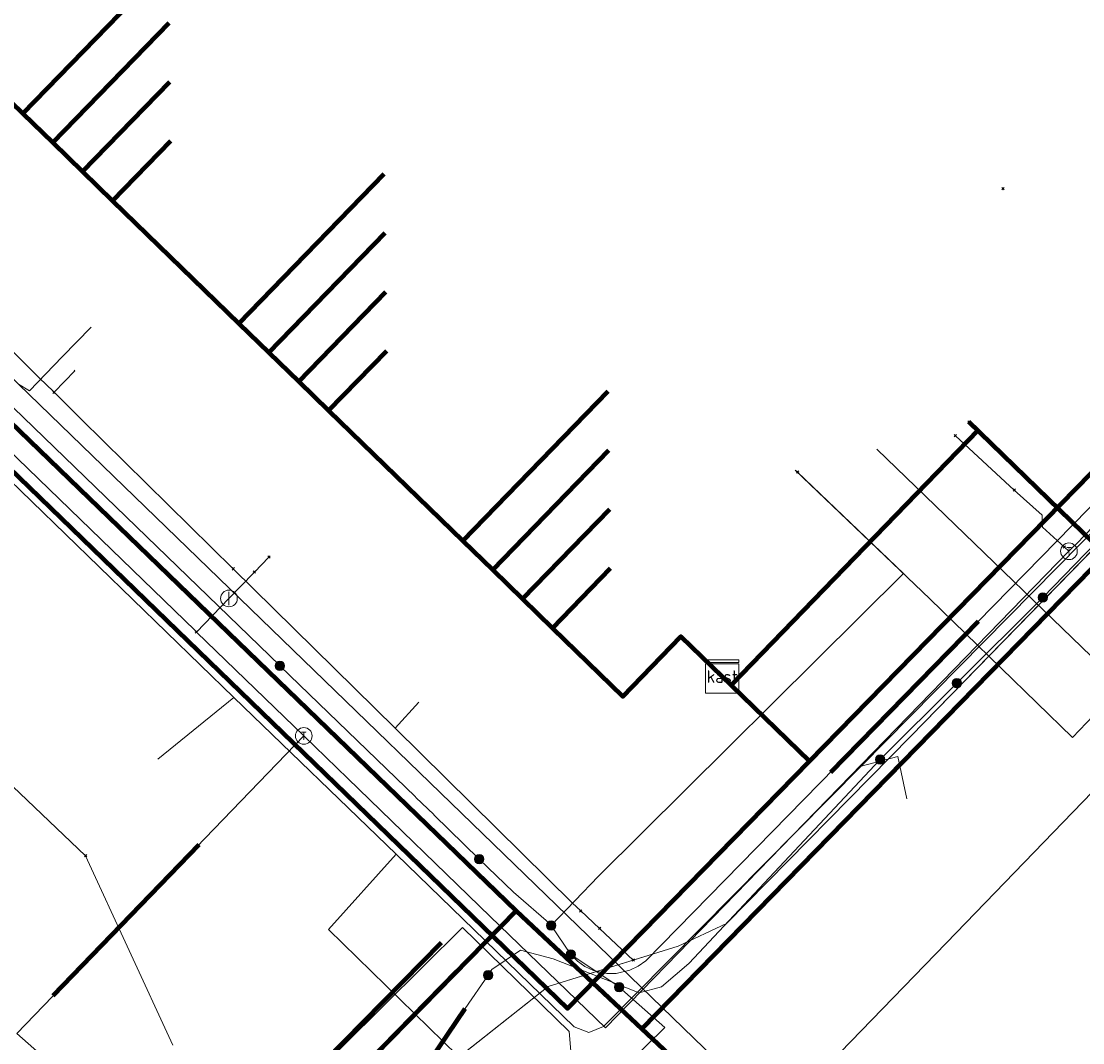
# Model space of a CAD drawing. Header units: metres. Extents: x 98902 to 136161, y 449037 to 499677.
# Tile 128 of 200: x 113664 to 113689, y 483354 to 483378. Entities that reach past the tile are written whole.
import ezdxf
from ezdxf.enums import TextEntityAlignment as Align
from ezdxf.lldxf.tags import DXFTag

# ---------------------------------------------------------------- set-up
doc = ezdxf.new("R2010")
doc.units = ezdxf.units.M
doc.linetypes.add('RI-OVERIG', pattern=[17, 5, -2, 2, -2, 0, -2, 2, -2])
for name, color, linetype, lineweight in [('B-WE-KL-DATA-G', 90, 'KL-DATA-N', 18), ('B-WE-KL-DATA_HULPSTUK-S', 90, 'Continuous', 25), ('B-WE-KL-DATA_KABELBED-G', 90, 'Continuous', 100), ('B-WE-KL-DATA_MANTELBUIS-G', 90, 'Continuous', 100), ('B-WE-KL-ET_LS-G', 190, 'KL-LS-N', 18), ('B-WE-KL-ET_LS_HULPSTUK-S', 190, 'Continuous', 25), ('B-WE-KL-ET_LS_MANTELBUIS-G', 190, 'Continuous', 100), ('B-WE-KL-GAS_LD-G', 50, 'KL-GAS-LD-N', 18), ('B-WE-KL-GAS_LD_HULPSTUK-S', 50, 'Continuous', 25), ('B-WE-KL-GAS_LD_MANTELBUIS-G', 50, 'Continuous', 100), ('B-WE-KL-WATER-G', 170, 'KL-WATER-N', 18), ('B-WE-RI-VRIJVERVAL-G', 210, 'RI-OVERIG', 18), ('B-WE-RI-VRIJVERVAL_HULPSTUK-S', 210, 'Continuous', 25)]:
    doc.layers.add(name, color=color, linetype=linetype, lineweight=lineweight)
doc.styles.add('NLCS-ISO', font='NLCS-ISO.ttf')
doc.styles.get("Standard").update_dxf_attribs({"font": 'arial.ttf'})
tags = doc.linetypes.add('KL-DATA-N', pattern='A,4,-1,[101,NLCS.SHX,S=0.5,R=0,X=0,Y=0],-1,4,-1,["D",Standard,S=1,R=0,X=-0.25,Y=-0.5],-1.5', length=12.5).pattern_tags.tags
tags[18] = DXFTag(74, 10)
tags = doc.linetypes.add('KL-GAS-LD-N', pattern='A,4,-1,[69,NLCS.SHX,S=0.5,R=0,X=0,Y=0],-1,4,-1,["L",Standard,S=1,R=0,X=0.25,Y=-0.5],-2', length=13).pattern_tags.tags
tags[18] = DXFTag(74, 10)
tags = doc.linetypes.add('KL-LS-N', pattern='A,4,-1,[103,NLCS.SHX,S=0.75,R=0,X=0,Y=0],-1,4,-1,["L",Standard,S=1,R=0,X=0,Y=-0.5],-2', length=13).pattern_tags.tags
tags[18] = DXFTag(74, 10)
doc.linetypes.add('KL-WATER-N', pattern='A,7,-0.5,[168,NLCS.SHX,S=0.75,R=0,X=0.75,Y=0],-2', length=9.5)

# ---------------------------------------------------------------- blocks, each defined once
blk = doc.blocks.new('SKL-WTB_HULP_KAST-SO')
at = {"color": 0, "linetype": 'ByBlock', "lineweight": 18}
for points in [[(-2, 2), (2, 2), (2, 1.68), (-2, 1.68)], [(-2, 1.52), (2, 1.52), (2, -2), (-2, -2)]]:
    blk.add_lwpolyline(points, close=True, dxfattribs=at)
at = {"color": 0, "linetype": 'ByBlock', "lineweight": 18, "style": 'NLCS-ISO'}
blk.add_text('kast', height=1.5, dxfattribs=at).set_placement((0, 0), align=Align.MIDDLE_CENTER)
at = {"color": 0, "linetype": 'ByBlock', "lineweight": 18, "style": 'NLCS-ISO', "flags": 1}
for tag, p in [('TYPE', (2.5, 0)), ('LABEL', (2.5, -1.5)), ('OMSCHRIJVING', (2.5, -3))]:
    blk.add_attdef(tag, p, '', height=1, dxfattribs=at)
blk = doc.blocks.new('SKL-WTB_HULP_AFSLUITER-SO')
at = {"color": 0, "linetype": 'ByBlock', "lineweight": 18}
blk.add_lwpolyline([(0, 0.8), (0, -0.8)], dxfattribs=at)
blk.add_circle((0, 0), 1, dxfattribs=at)
at = {"color": 0, "linetype": 'ByBlock', "lineweight": 18, "style": 'NLCS-ISO', "flags": 1}
for tag, p in [('TYPE', (1.5, 0)), ('LABEL', (1.5, -1.5)), ('OMSCHRIJVING', (1.5, -3))]:
    blk.add_attdef(tag, p, '', height=1, dxfattribs=at)
blk = doc.blocks.new('SKL-WTB_HULP_OVERIG-SO')
at = {"color": 0, "linetype": 'ByBlock', "lineweight": 18}
for points in [[(-0.14, 0.14), (0.14, -0.14)], [(0.14, 0.14), (-0.14, -0.14)]]:
    blk.add_lwpolyline(points, dxfattribs=at)
at = {"color": 0, "linetype": 'ByBlock', "lineweight": 18, "style": 'NLCS-ISO', "flags": 1}
for tag, p in [('TYPE', (1.5, 0)), ('LABEL', (1.5, -1.5)), ('OMSCHRIJVING', (1.5, -3))]:
    blk.add_attdef(tag, p, '', height=1, dxfattribs=at)
blk = doc.blocks.new('SKL-WTB_HULP_T STUK-SO')
at = {"color": 0, "linetype": 'ByBlock', "lineweight": 18}
blk.add_circle((0, 0), 1, dxfattribs=at)
at = {"color": 0, "linetype": 'ByBlock', "lineweight": -2, "style": 'NLCS-ISO'}
blk.add_text('T', height=1, dxfattribs=at).set_placement((0, 0), align=Align.MIDDLE_CENTER)
at = {"color": 0, "linetype": 'ByBlock', "lineweight": 18, "style": 'NLCS-ISO', "flags": 1}
for tag, p in [('TYPE', (1.5, 0)), ('LABEL', (1.5, -1.5)), ('OMSCHRIJVING', (1.5, -3))]:
    blk.add_attdef(tag, p, '', height=1, dxfattribs=at)
blk = doc.blocks.new('SKL-WTB_HULP_MOF-SO')
at = {"linetype": 'ByBlock', "lineweight": 18}
h = blk.add_hatch(color=0, dxfattribs=at)
h.dxf.hatch_style = 1
h.paths.add_polyline_path([(-0.5625, 0, 1), (0.5625, 0, 1)])
at = {"color": 0, "linetype": 'ByBlock', "lineweight": 18}
blk.add_circle((0, 0), 0.5625, dxfattribs=at)
at = {"color": 0, "linetype": 'ByBlock', "lineweight": 18, "style": 'NLCS-ISO', "flags": 1}
for tag, p in [('TYPE', (1.5, 0)), ('LABEL', (1.5, -1.5)), ('OMSCHRIJVING', (1.5, -3))]:
    blk.add_attdef(tag, p, '', height=1, dxfattribs=at)
blk = doc.blocks.new('SRI-HULP_OVERIG-SO')
at = {"color": 0, "linetype": 'ByBlock', "lineweight": 18}
for points in [[(-0.14, 0.14), (0.14, -0.14)], [(0.14, 0.14), (-0.14, -0.14)]]:
    blk.add_lwpolyline(points, dxfattribs=at)
at = {"color": 0, "linetype": 'ByBlock', "lineweight": 18, "style": 'NLCS-ISO', "flags": 1}
for tag, p in [('TYPE', (1.5, 0)), ('LABEL', (1.5, -1.5)), ('OMSCHRIJVING', (1.5, -3))]:
    blk.add_attdef(tag, p, '', height=1, dxfattribs=at)

msp = doc.modelspace()

# ---------------------------------------------------------------- linework, layer by layer
at = {"layer": 'B-WE-KL-DATA-G', "flags": 128}
for points in [[(113535.491, 483055.979), (113536.441, 483061.533), (113541.204, 483090.06), (113544.755, 483111.663), (113544.948, 483113.188), (113545.552, 483113.661), (113549.403, 483113.284), (113549.712, 483115.832), (113556.149, 483154.735), (113556.905, 483157.96), (113557.638, 483158.283), (113564.196, 483156.367), (113565.152, 483156.501), (113565.304, 483157.274), (113566.303, 483163.064), (113567.239, 483167.86), (113568.822, 483177.215), (113571.011, 483186.366), (113575.093, 483200.14), (113581.278, 483218.983), (113581.153, 483219.694), (113580.136, 483220.401), (113567.909, 483226.706), (113567.782, 483227.322), (113570.165, 483232.317), (113570.594, 483233.111), (113580.706, 483254.894), (113584.469, 483259.021), (113587.04, 483261.968), (113606.578, 483283.49), (113609.02, 483286.265), (113630.079, 483309.542), (113632.569, 483311.539), (113633.404, 483312.497), (113636.4, 483315.955), (113638.079, 483318.233), (113642.136, 483322.917), (113643.875, 483324.654), (113647.079, 483324.177), (113649.586, 483324.356), (113667.625, 483344.527), (113668.375, 483345.834), (113670.095, 483347.805), (113670.493, 483349.535), (113674.045, 483353.336), (113676.564, 483355.323), (113679.675, 483356.296), (113680.833, 483356.834), (113685.258, 483361.329), (113704.516, 483381.087), (113707.238, 483383.933), (113717.835, 483394.742), (113719.221, 483396.196), (113721.66, 483398.749), (113725.277, 483402.474), (113725.715, 483403.225), (113725.916, 483404.181), (113706.127, 483423.402), (113687.191, 483441.762), (113678.045, 483450.608), (113669.183, 483459.437), (113668.394, 483459.986), (113655.761, 483466.358), (113655.138, 483466.897), (113654.638, 483467.322), (113655.261, 483468.556), (113659.235, 483476.766), (113658.824, 483477.959), (113655.692, 483479.529), (113655.018, 483479.802), (113649.581, 483483.544), (113649.242, 483484.034), (113648.867, 483484.47), (113639.302, 483489.546), (113600.784, 483508.808), (113581.045, 483518.696), (113579.755, 483520.415), (113579.424, 483521.384), (113580.201, 483523.009), (113586.556, 483530.359), (113601.948, 483547.562), (113618.417, 483566.005)], [(113794.493, 483450.208), (113789.254, 483445.35), (113787.363, 483443.597), (113783.994, 483440.132), (113779.86, 483435.881), (113779.512, 483435.523), (113766.549, 483422.1), (113764.795, 483420.248), (113754.896, 483409.887), (113752.174, 483407.094), (113747.221, 483401.976), (113736.632, 483391.034), (113735.467, 483389.83), (113728.495, 483382.65), (113722.719, 483376.714), (113720.277, 483374.204), (113719.021, 483372.913), (113717.569, 483371.421), (113715.235, 483368.969), (113710.458, 483363.942), (113705.035, 483358.234), (113690.635, 483368.715), (113682.825, 483360.731), (113680.951, 483362.546), (113680.735, 483362.755), (113679.744, 483363.717), (113678.35, 483362.282), (113676.666, 483363.919), (113675.949, 483364.616), (113675.231, 483365.313), (113674.514, 483366.01), (113671.298, 483369.134), (113670.581, 483369.831), (113669.864, 483370.527), (113669.147, 483371.224), (113666.119, 483374.166), (113665.401, 483374.863), (113664.684, 483375.56), (113663.967, 483376.256), (113660.302, 483379.817), (113659.585, 483380.514), (113658.868, 483381.21), (113658.15, 483381.907), (113653.975, 483385.962), (113653.258, 483386.659), (113652.541, 483387.356), (113651.824, 483388.053), (113648.341, 483391.437), (113647.624, 483392.134), (113646.907, 483392.831), (113646.189, 483393.528), (113642.617, 483396.998), (113641.9, 483397.695), (113641.183, 483398.392), (113643.97, 483401.261)], [(113680.735, 483362.755), (113679.744, 483363.717), (113678.35, 483362.282), (113676.666, 483363.919), (113675.949, 483364.616), (113675.231, 483365.313), (113674.514, 483366.01), (113671.298, 483369.134), (113670.581, 483369.831), (113669.864, 483370.527), (113669.147, 483371.224), (113666.119, 483374.166), (113665.401, 483374.863), (113664.684, 483375.56), (113663.967, 483376.256), (113660.302, 483379.817), (113659.585, 483380.514), (113658.868, 483381.21), (113658.15, 483381.907), (113653.975, 483385.962), (113653.258, 483386.659), (113652.541, 483387.356), (113651.824, 483388.053), (113648.341, 483391.437), (113647.624, 483392.134), (113646.907, 483392.831), (113646.189, 483393.528), (113642.617, 483396.998), (113641.9, 483397.695), (113640.466, 483399.089), (113639.476, 483400.05), (113640.87, 483401.485), (113640.213, 483402.123), (113639.926, 483402.401), (113646.117, 483408.796), (113646.434, 483408.488)], [(113680.735, 483362.755), (113679.744, 483363.717), (113678.35, 483362.282), (113676.666, 483363.919), (113675.949, 483364.616), (113675.231, 483365.313), (113674.514, 483366.01), (113671.298, 483369.134), (113670.581, 483369.831), (113669.864, 483370.527), (113669.147, 483371.224), (113666.119, 483374.166), (113665.401, 483374.863), (113664.684, 483375.56), (113663.967, 483376.256), (113660.302, 483379.817), (113659.585, 483380.514), (113658.868, 483381.21), (113658.15, 483381.907), (113653.975, 483385.962), (113653.258, 483386.659), (113652.541, 483387.356), (113651.824, 483388.053), (113648.341, 483391.437), (113647.624, 483392.134), (113646.907, 483392.831), (113646.189, 483393.528), (113642.617, 483396.998), (113641.9, 483397.695), (113640.466, 483399.089), (113639.476, 483400.05), (113640.87, 483401.485), (113640.213, 483402.123), (113639.926, 483402.401), (113646.117, 483408.796), (113646.434, 483408.488)], [(113680.735, 483362.755), (113679.744, 483363.717), (113678.35, 483362.282), (113676.666, 483363.919), (113675.949, 483364.616), (113675.231, 483365.313), (113674.514, 483366.01), (113671.298, 483369.134), (113670.581, 483369.831), (113669.864, 483370.527), (113669.147, 483371.224), (113666.119, 483374.166), (113665.401, 483374.863), (113664.684, 483375.56), (113663.967, 483376.256), (113660.302, 483379.817), (113659.585, 483380.514), (113658.868, 483381.21), (113658.15, 483381.907), (113653.975, 483385.962), (113653.258, 483386.659), (113652.541, 483387.356), (113651.824, 483388.053), (113648.341, 483391.437), (113647.624, 483392.134), (113646.907, 483392.831), (113646.189, 483393.528), (113642.617, 483396.998), (113641.9, 483397.695), (113640.466, 483399.089), (113639.476, 483400.05), (113640.87, 483401.485), (113640.213, 483402.123), (113639.926, 483402.401), (113646.117, 483408.796), (113646.434, 483408.488)], [(113680.735, 483362.755), (113679.744, 483363.717), (113678.35, 483362.282), (113676.666, 483363.919), (113675.949, 483364.616), (113675.231, 483365.313), (113674.514, 483366.01), (113671.298, 483369.134), (113670.581, 483369.831), (113669.864, 483370.527), (113669.147, 483371.224), (113666.119, 483374.166), (113665.401, 483374.863), (113664.684, 483375.56), (113663.967, 483376.256), (113660.302, 483379.817), (113659.585, 483380.514), (113658.868, 483381.21), (113658.15, 483381.907), (113653.975, 483385.962), (113653.258, 483386.659), (113652.541, 483387.356), (113651.824, 483388.053), (113648.341, 483391.437), (113647.624, 483392.134), (113646.907, 483392.831), (113646.189, 483393.528), (113642.617, 483396.998), (113641.9, 483397.695), (113640.466, 483399.089), (113639.476, 483400.05), (113640.87, 483401.485), (113640.213, 483402.123), (113639.926, 483402.401), (113646.117, 483408.796), (113646.434, 483408.488)], [(113680.735, 483362.755), (113679.744, 483363.717), (113678.35, 483362.282), (113676.666, 483363.919), (113675.949, 483364.616), (113675.231, 483365.313), (113674.514, 483366.01), (113671.298, 483369.134), (113670.581, 483369.831), (113669.864, 483370.527), (113669.147, 483371.224), (113666.119, 483374.166), (113665.401, 483374.863), (113664.684, 483375.56), (113663.967, 483376.256), (113660.302, 483379.817), (113659.585, 483380.514), (113658.868, 483381.21), (113658.15, 483381.907), (113653.975, 483385.962), (113653.258, 483386.659), (113652.541, 483387.356), (113651.824, 483388.053), (113648.341, 483391.437), (113647.624, 483392.134), (113646.907, 483392.831), (113646.189, 483393.528), (113642.617, 483396.998), (113641.9, 483397.695), (113640.466, 483399.089), (113639.476, 483400.05), (113640.87, 483401.485), (113640.213, 483402.123), (113639.926, 483402.401), (113646.117, 483408.796), (113646.434, 483408.488)], [(113680.735, 483362.755), (113679.744, 483363.717), (113678.35, 483362.282), (113676.666, 483363.919), (113675.949, 483364.616), (113675.231, 483365.313), (113674.514, 483366.01), (113671.298, 483369.134), (113670.581, 483369.831), (113669.864, 483370.527), (113669.147, 483371.224), (113666.119, 483374.166), (113665.401, 483374.863), (113664.684, 483375.56), (113663.967, 483376.256), (113660.302, 483379.817), (113659.585, 483380.514), (113658.868, 483381.21), (113658.15, 483381.907), (113653.975, 483385.962), (113653.258, 483386.659), (113652.541, 483387.356), (113651.824, 483388.053), (113648.341, 483391.437), (113647.624, 483392.134), (113646.907, 483392.831), (113646.189, 483393.528), (113642.617, 483396.998), (113641.9, 483397.695), (113640.466, 483399.089), (113639.476, 483400.05), (113640.87, 483401.485), (113640.213, 483402.123), (113639.926, 483402.401), (113646.117, 483408.796), (113646.434, 483408.488)], [(113705.252, 483358.027), (113705.035, 483358.234), (113690.635, 483368.715), (113682.825, 483360.731), (113680.951, 483362.546), (113680.735, 483362.755), (113679.744, 483363.717), (113678.35, 483362.282), (113676.666, 483363.919), (113675.949, 483364.616), (113675.231, 483365.313), (113674.514, 483366.01), (113671.298, 483369.134), (113670.581, 483369.831), (113669.864, 483370.527), (113669.147, 483371.224), (113666.119, 483374.166), (113665.401, 483374.863), (113664.684, 483375.56), (113663.967, 483376.256), (113660.302, 483379.817), (113659.585, 483380.514), (113658.868, 483381.21), (113658.15, 483381.907), (113653.975, 483385.962), (113653.258, 483386.659), (113652.541, 483387.356), (113651.824, 483388.053), (113648.341, 483391.437), (113647.624, 483392.134), (113646.907, 483392.831), (113646.189, 483393.528), (113642.617, 483396.998), (113641.9, 483397.695), (113640.466, 483399.089), (113639.476, 483400.05), (113640.87, 483401.485), (113640.213, 483402.123), (113639.926, 483402.401), (113646.117, 483408.796), (113646.434, 483408.488)], [(113680.735, 483362.755), (113679.744, 483363.717), (113678.35, 483362.282), (113676.666, 483363.919), (113675.949, 483364.616), (113675.231, 483365.313), (113674.514, 483366.01), (113671.298, 483369.134), (113670.581, 483369.831), (113669.864, 483370.527), (113669.147, 483371.224), (113666.119, 483374.166), (113665.401, 483374.863), (113664.684, 483375.56), (113663.967, 483376.256), (113660.302, 483379.817), (113659.585, 483380.514), (113658.868, 483381.21), (113658.15, 483381.907), (113653.975, 483385.962), (113653.258, 483386.659), (113652.541, 483387.356), (113651.824, 483388.053), (113648.341, 483391.437), (113647.624, 483392.134), (113646.907, 483392.831), (113646.189, 483393.528), (113642.617, 483396.998), (113641.9, 483397.695), (113640.466, 483399.089), (113639.476, 483400.05), (113640.87, 483401.485), (113640.213, 483402.123), (113639.926, 483402.401), (113646.117, 483408.796), (113646.434, 483408.488)], [(113680.735, 483362.755), (113679.744, 483363.717), (113678.35, 483362.282), (113676.666, 483363.919), (113675.949, 483364.616), (113675.231, 483365.313), (113674.514, 483366.01), (113671.298, 483369.134), (113670.581, 483369.831), (113669.864, 483370.527), (113669.147, 483371.224), (113666.119, 483374.166), (113665.401, 483374.863), (113664.684, 483375.56), (113663.967, 483376.256), (113660.302, 483379.817), (113659.585, 483380.514), (113658.868, 483381.21), (113658.15, 483381.907), (113653.975, 483385.962), (113653.258, 483386.659), (113652.541, 483387.356), (113651.824, 483388.053), (113648.341, 483391.437), (113647.624, 483392.134), (113646.907, 483392.831), (113646.189, 483393.528), (113642.617, 483396.998), (113641.9, 483397.695), (113640.466, 483399.089), (113639.476, 483400.05), (113640.87, 483401.485), (113640.213, 483402.123), (113639.926, 483402.401), (113646.117, 483408.796), (113646.434, 483408.488)], [(113680.735, 483362.755), (113679.744, 483363.717), (113678.35, 483362.282), (113676.666, 483363.919), (113675.949, 483364.616), (113675.231, 483365.313), (113674.514, 483366.01), (113671.298, 483369.134), (113670.581, 483369.831), (113669.864, 483370.527), (113669.147, 483371.224), (113666.119, 483374.166), (113665.401, 483374.863), (113664.684, 483375.56), (113663.967, 483376.256), (113660.302, 483379.817), (113659.585, 483380.514), (113658.868, 483381.21), (113658.15, 483381.907), (113653.975, 483385.962), (113653.258, 483386.659), (113652.541, 483387.356), (113651.824, 483388.053), (113648.341, 483391.437), (113647.624, 483392.134), (113646.907, 483392.831), (113646.189, 483393.528), (113642.617, 483396.998), (113641.9, 483397.695), (113640.466, 483399.089), (113639.476, 483400.05), (113640.87, 483401.485), (113640.213, 483402.123), (113639.926, 483402.401), (113646.117, 483408.796), (113646.434, 483408.488)], [(113680.735, 483362.755), (113679.744, 483363.717), (113678.35, 483362.282), (113676.666, 483363.919), (113675.949, 483364.616), (113675.231, 483365.313), (113674.514, 483366.01), (113671.298, 483369.134), (113670.581, 483369.831), (113669.864, 483370.527), (113669.147, 483371.224), (113666.119, 483374.166), (113665.401, 483374.863), (113664.684, 483375.56), (113663.967, 483376.256), (113660.302, 483379.817), (113659.585, 483380.514), (113658.868, 483381.21), (113658.15, 483381.907), (113653.975, 483385.962), (113653.258, 483386.659), (113652.541, 483387.356), (113651.824, 483388.053), (113648.341, 483391.437), (113647.624, 483392.134), (113646.907, 483392.831), (113646.189, 483393.528), (113642.617, 483396.998), (113641.9, 483397.695), (113640.466, 483399.089), (113639.476, 483400.05), (113640.87, 483401.485), (113640.213, 483402.123), (113639.926, 483402.401), (113646.117, 483408.796), (113646.434, 483408.488)], [(113680.735, 483362.755), (113679.744, 483363.717), (113678.35, 483362.282), (113676.666, 483363.919), (113675.949, 483364.616), (113675.231, 483365.313), (113674.514, 483366.01), (113671.298, 483369.134), (113670.581, 483369.831), (113669.864, 483370.527), (113669.147, 483371.224), (113666.119, 483374.166), (113665.401, 483374.863), (113664.684, 483375.56), (113663.967, 483376.256), (113660.302, 483379.817), (113659.585, 483380.514), (113658.868, 483381.21), (113658.15, 483381.907), (113653.975, 483385.962), (113653.258, 483386.659), (113652.541, 483387.356), (113651.824, 483388.053), (113648.341, 483391.437), (113647.624, 483392.134), (113646.907, 483392.831), (113646.189, 483393.528), (113642.617, 483396.998), (113641.9, 483397.695), (113640.466, 483399.089), (113639.476, 483400.05), (113640.87, 483401.485), (113640.213, 483402.123), (113639.926, 483402.401), (113646.117, 483408.796), (113646.434, 483408.488)], [(113680.735, 483362.755), (113679.744, 483363.717), (113678.35, 483362.282), (113676.666, 483363.919), (113675.949, 483364.616), (113675.231, 483365.313), (113674.514, 483366.01), (113671.298, 483369.134), (113670.581, 483369.831), (113669.864, 483370.527), (113669.147, 483371.224), (113666.119, 483374.166), (113665.401, 483374.863), (113664.684, 483375.56), (113663.967, 483376.256), (113660.302, 483379.817), (113659.585, 483380.514), (113658.868, 483381.21), (113658.15, 483381.907), (113653.975, 483385.962), (113653.258, 483386.659), (113652.541, 483387.356), (113651.824, 483388.053), (113648.341, 483391.437), (113647.624, 483392.134), (113646.907, 483392.831), (113646.189, 483393.528), (113642.617, 483396.998), (113641.9, 483397.695), (113640.466, 483399.089), (113639.476, 483400.05), (113640.87, 483401.485), (113640.213, 483402.123), (113639.926, 483402.401), (113646.117, 483408.796), (113646.434, 483408.488)], [(113680.735, 483362.755), (113679.744, 483363.717), (113678.35, 483362.282), (113676.666, 483363.919), (113675.949, 483364.616), (113675.231, 483365.313), (113674.514, 483366.01), (113671.298, 483369.134), (113670.581, 483369.831), (113669.864, 483370.527), (113669.147, 483371.224), (113666.119, 483374.166), (113665.401, 483374.863), (113664.684, 483375.56), (113663.967, 483376.256), (113660.302, 483379.817), (113659.585, 483380.514), (113658.868, 483381.21), (113658.15, 483381.907), (113653.975, 483385.962), (113653.258, 483386.659), (113652.541, 483387.356), (113651.824, 483388.053), (113648.341, 483391.437), (113647.624, 483392.134), (113646.907, 483392.831), (113646.189, 483393.528), (113642.617, 483396.998), (113641.9, 483397.695), (113640.466, 483399.089), (113639.476, 483400.05), (113640.87, 483401.485), (113640.213, 483402.123), (113639.926, 483402.401), (113646.117, 483408.796), (113646.434, 483408.488)], [(113680.735, 483362.755), (113679.744, 483363.717), (113678.35, 483362.282), (113676.666, 483363.919), (113675.949, 483364.616), (113675.231, 483365.313), (113674.514, 483366.01), (113671.298, 483369.134), (113670.581, 483369.831), (113669.864, 483370.527), (113669.147, 483371.224), (113666.119, 483374.166), (113665.401, 483374.863), (113664.684, 483375.56), (113663.967, 483376.256), (113660.302, 483379.817), (113659.585, 483380.514), (113658.868, 483381.21), (113658.15, 483381.907), (113653.975, 483385.962), (113653.258, 483386.659), (113652.541, 483387.356), (113651.824, 483388.053), (113648.341, 483391.437), (113647.624, 483392.134), (113646.907, 483392.831), (113646.189, 483393.528), (113642.617, 483396.998), (113641.9, 483397.695), (113640.466, 483399.089), (113643.95, 483402.675)], [(113680.735, 483362.755), (113679.744, 483363.717), (113678.35, 483362.282), (113676.666, 483363.919), (113675.949, 483364.616), (113675.231, 483365.313), (113674.514, 483366.01), (113671.298, 483369.134), (113670.581, 483369.831), (113669.864, 483370.527), (113669.147, 483371.224), (113666.119, 483374.166), (113665.401, 483374.863), (113664.684, 483375.56), (113663.967, 483376.256), (113660.302, 483379.817), (113659.585, 483380.514), (113658.868, 483381.21), (113658.15, 483381.907), (113653.975, 483385.962), (113653.258, 483386.659), (113652.541, 483387.356), (113651.824, 483388.053), (113648.341, 483391.437), (113647.624, 483392.134), (113646.907, 483392.831), (113646.189, 483393.528), (113642.617, 483396.998), (113641.9, 483397.695), (113640.466, 483399.089), (113643.95, 483402.675)], [(113680.735, 483362.755), (113679.744, 483363.717), (113678.35, 483362.282), (113676.666, 483363.919), (113675.949, 483364.616), (113675.231, 483365.313), (113674.514, 483366.01), (113671.298, 483369.134), (113670.581, 483369.831), (113669.864, 483370.527), (113669.147, 483371.224), (113666.119, 483374.166), (113665.401, 483374.863), (113664.684, 483375.56), (113663.967, 483376.256), (113660.302, 483379.817), (113659.585, 483380.514), (113658.868, 483381.21), (113658.15, 483381.907), (113653.975, 483385.962), (113653.258, 483386.659), (113652.541, 483387.356), (113651.824, 483388.053), (113648.341, 483391.437), (113647.624, 483392.134), (113646.907, 483392.831), (113646.189, 483393.528), (113642.617, 483396.998), (113641.9, 483397.695), (113640.466, 483399.089), (113643.95, 483402.675)], [(113680.735, 483362.755), (113679.744, 483363.717), (113678.35, 483362.282), (113676.666, 483363.919), (113675.949, 483364.616), (113675.231, 483365.313), (113674.514, 483366.01), (113671.298, 483369.134), (113670.581, 483369.831), (113669.864, 483370.527), (113669.147, 483371.224), (113666.119, 483374.166), (113665.401, 483374.863), (113664.684, 483375.56), (113663.967, 483376.256), (113660.302, 483379.817), (113659.585, 483380.514), (113658.868, 483381.21), (113658.15, 483381.907), (113653.975, 483385.962), (113653.258, 483386.659), (113652.541, 483387.356), (113651.824, 483388.053), (113648.341, 483391.437), (113647.624, 483392.134), (113646.907, 483392.831), (113646.189, 483393.528), (113642.617, 483396.998), (113641.9, 483397.695), (113640.466, 483399.089), (113643.95, 483402.675)], [(113680.735, 483362.755), (113679.744, 483363.717), (113678.35, 483362.282), (113676.666, 483363.919), (113675.949, 483364.616), (113675.231, 483365.313), (113674.514, 483366.01), (113671.298, 483369.134), (113670.581, 483369.831), (113669.864, 483370.527), (113669.147, 483371.224), (113666.119, 483374.166), (113665.401, 483374.863), (113664.684, 483375.56), (113663.967, 483376.256), (113660.302, 483379.817), (113659.585, 483380.514), (113658.868, 483381.21), (113658.15, 483381.907), (113653.975, 483385.962), (113653.258, 483386.659), (113652.541, 483387.356), (113651.824, 483388.053), (113648.341, 483391.437), (113647.624, 483392.134), (113646.907, 483392.831), (113646.189, 483393.528), (113642.617, 483396.998), (113641.9, 483397.695), (113643.991, 483399.847)], [(113680.735, 483362.755), (113679.744, 483363.717), (113678.35, 483362.282), (113676.666, 483363.919), (113675.949, 483364.616), (113675.231, 483365.313), (113674.514, 483366.01), (113671.298, 483369.134), (113670.581, 483369.831), (113669.864, 483370.527), (113669.147, 483371.224), (113666.119, 483374.166), (113665.401, 483374.863), (113664.684, 483375.56), (113663.967, 483376.256), (113660.302, 483379.817), (113659.585, 483380.514), (113658.868, 483381.21), (113658.15, 483381.907), (113653.975, 483385.962), (113653.258, 483386.659), (113652.541, 483387.356), (113651.824, 483388.053), (113648.341, 483391.437), (113647.624, 483392.134), (113646.907, 483392.831), (113646.189, 483393.528), (113642.617, 483396.998), (113644.011, 483398.433)], [(113680.735, 483362.755), (113679.744, 483363.717), (113678.35, 483362.282), (113676.666, 483363.919), (113675.949, 483364.616), (113675.231, 483365.313), (113674.514, 483366.01), (113671.298, 483369.134), (113670.581, 483369.831), (113669.864, 483370.527), (113669.147, 483371.224), (113666.119, 483374.166), (113665.401, 483374.863), (113664.684, 483375.56), (113663.967, 483376.256), (113660.302, 483379.817), (113659.585, 483380.514), (113658.868, 483381.21), (113658.15, 483381.907), (113653.975, 483385.962), (113653.258, 483386.659), (113652.541, 483387.356), (113651.824, 483388.053), (113648.341, 483391.437), (113647.624, 483392.134), (113646.907, 483392.831), (113646.189, 483393.528), (113649.674, 483397.114)], [(113680.735, 483362.755), (113679.744, 483363.717), (113678.35, 483362.282), (113676.666, 483363.919), (113675.949, 483364.616), (113675.231, 483365.313), (113674.514, 483366.01), (113671.298, 483369.134), (113670.581, 483369.831), (113669.864, 483370.527), (113669.147, 483371.224), (113666.119, 483374.166), (113665.401, 483374.863), (113664.684, 483375.56), (113663.967, 483376.256), (113660.302, 483379.817), (113659.585, 483380.514), (113658.868, 483381.21), (113658.15, 483381.907), (113653.975, 483385.962), (113653.258, 483386.659), (113652.541, 483387.356), (113651.824, 483388.053), (113648.341, 483391.437), (113647.624, 483392.134), (113646.907, 483392.831), (113649.694, 483395.7)], [(113680.735, 483362.755), (113679.744, 483363.717), (113678.35, 483362.282), (113676.666, 483363.919), (113675.949, 483364.616), (113675.231, 483365.313), (113674.514, 483366.01), (113671.298, 483369.134), (113670.581, 483369.831), (113669.864, 483370.527), (113669.147, 483371.224), (113666.119, 483374.166), (113665.401, 483374.863), (113664.684, 483375.56), (113663.967, 483376.256), (113660.302, 483379.817), (113659.585, 483380.514), (113658.868, 483381.21), (113658.15, 483381.907), (113653.975, 483385.962), (113653.258, 483386.659), (113652.541, 483387.356), (113651.824, 483388.053), (113648.341, 483391.437), (113647.624, 483392.134), (113649.714, 483394.286)], [(113680.735, 483362.755), (113679.744, 483363.717), (113678.35, 483362.282), (113676.666, 483363.919), (113675.949, 483364.616), (113675.231, 483365.313), (113674.514, 483366.01), (113671.298, 483369.134), (113670.581, 483369.831), (113669.864, 483370.527), (113669.147, 483371.224), (113666.119, 483374.166), (113665.401, 483374.863), (113664.684, 483375.56), (113663.967, 483376.256), (113660.302, 483379.817), (113659.585, 483380.514), (113658.868, 483381.21), (113658.15, 483381.907), (113653.975, 483385.962), (113653.258, 483386.659), (113652.541, 483387.356), (113651.824, 483388.053), (113648.341, 483391.437), (113649.735, 483392.872)], [(113680.735, 483362.755), (113679.744, 483363.717), (113678.35, 483362.282), (113676.666, 483363.919), (113675.949, 483364.616), (113675.231, 483365.313), (113674.514, 483366.01), (113671.298, 483369.134), (113670.581, 483369.831), (113669.864, 483370.527), (113669.147, 483371.224), (113666.119, 483374.166), (113665.401, 483374.863), (113664.684, 483375.56), (113663.967, 483376.256), (113660.302, 483379.817), (113659.585, 483380.514), (113658.868, 483381.21), (113658.15, 483381.907), (113653.975, 483385.962), (113653.258, 483386.659), (113652.541, 483387.356), (113651.824, 483388.053), (113655.308, 483391.64)], [(113680.735, 483362.755), (113679.744, 483363.717), (113678.35, 483362.282), (113676.666, 483363.919), (113675.949, 483364.616), (113675.231, 483365.313), (113674.514, 483366.01), (113671.298, 483369.134), (113670.581, 483369.831), (113669.864, 483370.527), (113669.147, 483371.224), (113666.119, 483374.166), (113665.401, 483374.863), (113664.684, 483375.56), (113663.967, 483376.256), (113660.302, 483379.817), (113659.585, 483380.514), (113658.868, 483381.21), (113658.15, 483381.907), (113653.975, 483385.962), (113653.258, 483386.659), (113652.541, 483387.356), (113655.329, 483390.226)], [(113678.599, 483355.959), (113679.675, 483356.296), (113680.833, 483356.834), (113685.258, 483361.329), (113690.39, 483366.595), (113695.655, 483371.997), (113704.516, 483381.087), (113707.238, 483383.933), (113708.784, 483385.509), (113711.601, 483388.383), (113712.673, 483389.476), (113712.789, 483389.594)], [(113680.735, 483362.755), (113679.744, 483363.717), (113678.35, 483362.282), (113676.666, 483363.919), (113675.949, 483364.616), (113675.231, 483365.313), (113674.514, 483366.01), (113671.298, 483369.134), (113670.581, 483369.831), (113669.864, 483370.527), (113669.147, 483371.224), (113666.119, 483374.166), (113665.401, 483374.863), (113664.684, 483375.56), (113663.967, 483376.256), (113660.302, 483379.817), (113659.585, 483380.514), (113658.868, 483381.21), (113658.15, 483381.907), (113653.975, 483385.962), (113653.258, 483386.659), (113655.349, 483388.811)], [(113680.735, 483362.755), (113679.744, 483363.717), (113678.35, 483362.282), (113676.666, 483363.919), (113675.949, 483364.616), (113675.231, 483365.313), (113674.514, 483366.01), (113671.298, 483369.134), (113670.581, 483369.831), (113669.864, 483370.527), (113669.147, 483371.224), (113666.119, 483374.166), (113665.401, 483374.863), (113664.684, 483375.56), (113663.967, 483376.256), (113660.302, 483379.817), (113659.585, 483380.514), (113658.868, 483381.21), (113658.15, 483381.907), (113653.975, 483385.962), (113655.37, 483387.397)], [(113680.735, 483362.755), (113679.744, 483363.717), (113678.35, 483362.282), (113676.666, 483363.919), (113675.949, 483364.616), (113675.231, 483365.313), (113674.514, 483366.01), (113671.298, 483369.134), (113670.581, 483369.831), (113669.864, 483370.527), (113669.147, 483371.224), (113666.119, 483374.166), (113665.401, 483374.863), (113664.684, 483375.56), (113663.967, 483376.256), (113660.302, 483379.817), (113659.585, 483380.514), (113658.868, 483381.21), (113658.15, 483381.907), (113661.635, 483385.493)], [(113680.735, 483362.755), (113679.744, 483363.717), (113678.35, 483362.282), (113676.666, 483363.919), (113675.949, 483364.616), (113675.231, 483365.313), (113674.514, 483366.01), (113671.298, 483369.134), (113670.581, 483369.831), (113669.864, 483370.527), (113669.147, 483371.224), (113666.119, 483374.166), (113665.401, 483374.863), (113664.684, 483375.56), (113663.967, 483376.256), (113660.302, 483379.817), (113659.585, 483380.514), (113658.868, 483381.21), (113661.655, 483384.079)], [(113680.735, 483362.755), (113680.951, 483362.546), (113682.825, 483360.731), (113690.635, 483368.715), (113694.776, 483372.949), (113692.62, 483375.032)], [(113680.735, 483362.755), (113680.951, 483362.546), (113682.825, 483360.731), (113677.021, 483354.798), (113660.827, 483370.476), (113662.774, 483372.487)], [(113661.699, 483372.546), (113662.784, 483371.477), (113662.973, 483371.29), (113663.312, 483370.957), (113663.814, 483370.462), (113663.837, 483370.439), (113664.362, 483369.922), (113664.699, 483369.59), (113664.716, 483369.573), (113665.376, 483368.922), (113669.011, 483365.339), (113672.89, 483361.517), (113677.148, 483357.32), (113677.343, 483357.137), (113677.793, 483356.715), (113678.599, 483355.959)], [(113663.837, 483370.439), (113664.362, 483369.922)], [(113664.362, 483369.922), (113664.699, 483369.59)], [(113664.716, 483369.573), (113665.213, 483370.087)], [(113665.2, 483370.1), (113665.213, 483370.087)], [(113664.699, 483369.59), (113664.716, 483369.573)], [(113664.716, 483369.573), (113665.376, 483368.922)], [(113665.376, 483368.922), (113669.011, 483365.339)], [(113686.647, 483368.862), (113686.863, 483368.653), (113680.951, 483362.546), (113680.735, 483362.755)], [(113705.252, 483358.027), (113705.035, 483358.234), (113690.635, 483368.715), (113682.825, 483360.731), (113680.951, 483362.546), (113680.735, 483362.755)], [(113678.599, 483355.959), (113679.675, 483356.296), (113680.833, 483356.834), (113685.258, 483361.329), (113690.39, 483366.595)], [(113669.011, 483365.339), (113672.89, 483361.517)], [(113672.89, 483361.517), (113673.464, 483362.139)], [(113672.89, 483361.517), (113677.148, 483357.32), (113677.343, 483357.137)], [(113677.343, 483357.137), (113677.793, 483356.715)], [(113677.793, 483356.715), (113678.599, 483355.959)], [(113634.048, 483313.237), (113636.4, 483315.955), (113636.804, 483316.504), (113638.079, 483318.233), (113642.136, 483322.917), (113643.875, 483324.654), (113647.079, 483324.177), (113649.586, 483324.356), (113653.988, 483329.278), (113655.786, 483331.289), (113657.771, 483333.508), (113661.181, 483337.321), (113663.112, 483339.481), (113667.625, 483344.527), (113668.375, 483345.834), (113670.095, 483347.805), (113670.493, 483349.535), (113674.045, 483353.336), (113676.564, 483355.323), (113678.599, 483355.959)], [(113663.112, 483339.481), (113667.625, 483344.527), (113668.375, 483345.834), (113670.095, 483347.805), (113670.493, 483349.535), (113674.045, 483353.336), (113676.564, 483355.323), (113678.599, 483355.959)]]:
    msp.add_lwpolyline(points, dxfattribs=at)
at = {"layer": 'B-WE-KL-DATA_KABELBED-G', "flags": 128}
for points in [[(113651.489, 483380.626), (113675.793, 483357.139)], [(113660.302, 483379.817), (113663.967, 483376.256)], [(113663.967, 483376.256), (113667.451, 483379.843)], [(113664.684, 483375.56), (113667.471, 483378.429)], [(113665.401, 483374.863), (113667.492, 483377.015)], [(113663.967, 483376.256), (113664.684, 483375.56)], [(113664.684, 483375.56), (113665.401, 483374.863)], [(113666.119, 483374.166), (113667.512, 483375.601)], [(113665.401, 483374.863), (113666.119, 483374.166)], [(113669.147, 483371.224), (113672.631, 483374.81)], [(113666.119, 483374.166), (113669.147, 483371.224)], [(113669.864, 483370.527), (113672.651, 483373.396)], [(113670.581, 483369.831), (113672.671, 483371.982)], [(113669.147, 483371.224), (113669.864, 483370.527)], [(113660.827, 483370.476), (113677.021, 483354.798), (113682.825, 483360.731)], [(113669.864, 483370.527), (113670.581, 483369.831)], [(113671.298, 483369.134), (113672.692, 483370.568)], [(113670.581, 483369.831), (113671.298, 483369.134)], [(113674.514, 483366.01), (113677.998, 483369.596)], [(113671.298, 483369.134), (113674.514, 483366.01)], [(113686.647, 483368.862), (113686.863, 483368.653), (113680.951, 483362.546)], [(113689.924, 483365.685), (113686.647, 483368.861)], [(113682.825, 483360.731), (113690.635, 483368.715)], [(113675.231, 483365.313), (113678.019, 483368.182)], [(113675.949, 483364.616), (113678.039, 483366.768)], [(113674.514, 483366.01), (113675.231, 483365.313)], [(113689.924, 483365.685), (113679.489, 483355.006)], [(113675.231, 483365.313), (113675.949, 483364.616)], [(113676.666, 483363.919), (113678.059, 483365.354)], [(113675.949, 483364.616), (113676.666, 483363.919)], [(113676.666, 483363.919), (113678.35, 483362.282), (113679.744, 483363.717), (113680.735, 483362.755)], [(113680.735, 483362.755), (113680.951, 483362.546)], [(113680.951, 483362.546), (113682.825, 483360.731)], [(113668.286, 483349.477), (113675.793, 483357.139)], [(113675.793, 483357.139), (113678.808, 483354.308)], [(113674.367, 483355.684), (113668.286, 483349.477)], [(113679.489, 483355.006), (113678.808, 483354.308)], [(113688.686, 483345.033), (113678.808, 483354.308)]]:
    msp.add_lwpolyline(points, dxfattribs=at)
at = {"layer": 'B-WE-KL-DATA_MANTELBUIS-G', "flags": 128}
msp.add_lwpolyline([(113674.367, 483355.684), (113668.286, 483349.477)], dxfattribs=at)
at = {"layer": 'B-WE-KL-ET_LS-G', "flags": 128}
for points in [[(113749.386, 483431.678), (113748.613, 483431.666), (113748.265, 483431.517), (113748.121, 483431.166), (113748.121, 483422.477), (113748.116, 483422.431), (113748.1, 483422.387), (113747.917, 483422.024), (113747.274, 483421.113), (113746.524, 483420.241), (113744.022, 483417.668), (113743.853, 483417.407), (113743.796, 483417.102), (113743.76, 483416.91), (113743.654, 483416.747), (113736.444, 483409.331), (113736.321, 483409.239), (113736.176, 483409.188), (113735.172, 483409.002), (113734.2, 483409.099), (113733.454, 483409.413), (113733.266, 483409.539), (113732.982, 483409.624), (113732.699, 483409.533), (113732.677, 483409.516), (113732.655, 483409.498), (113731.804, 483408.744), (113727.642, 483405.026), (113726.61, 483404.14), (113713.671, 483390.896), (113700.49, 483377.263), (113697.551, 483374.282), (113684.066, 483360.61), (113677.889, 483354.367), (113677.539, 483354.219), (113677.185, 483354.36), (113672.913, 483358.496), (113669.028, 483362.257), (113663.024, 483368.069), (113653.943, 483376.861), (113651.504, 483379.222), (113648.162, 483382.332), (113648.118, 483382.391), (113648.099, 483382.461), (113647.981, 483383.819), (113647.934, 483383.99), (113647.831, 483384.135), (113642.025, 483389.755), (113639.724, 483391.982), (113638.996, 483392.682), (113625.165, 483405.995), (113624.483, 483406.672), (113613.135, 483417.955), (113611.307, 483419.879), (113585.845, 483434.311), (113585.027, 483434.775), (113580.414, 483437.39), (113580.261, 483437.446), (113580.097, 483437.45), (113574.212, 483436.619), (113573.998, 483436.635), (113573.811, 483436.74), (113570.833, 483439.377), (113570.425, 483439.739), (113547.553, 483459.999), (113547.386, 483460.34), (113547.506, 483460.7), (113549.737, 483463.286), (113549.857, 483463.65), (113549.684, 483463.993), (113536.267, 483475.246), (113534.647, 483476.496), (113525.98, 483483.626), (113525.799, 483483.971), (113525.921, 483484.341), (113534.425, 483494.062), (113539.972, 483500.399), (113550.433, 483512.045), (113553.084, 483514.786), (113558, 483520.396), (113558.609, 483521.092), (113558.732, 483521.452), (113558.565, 483521.795), (113548.563, 483530.676), (113547.441, 483531.672), (113541.299, 483537.126), (113529.669, 483547.319), (113526.605, 483550.167), (113526.36, 483550.292), (113526.087, 483550.268), (113524.697, 483549.739), (113524.42, 483549.61), (113523.913, 483549.166), (113512.109, 483533.504), (113508.254, 483528.313), (113505.567, 483524.695), (113504.921, 483524.145), (113490.232, 483515.168), (113490.019, 483515.462), (113485.29, 483518.936), (113483.193, 483520.937), (113481.112, 483522.922), (113474.006, 483529.024), (113454.687, 483545.614), (113454.11, 483546.109), (113435.466, 483562.12), (113434.925, 483562.593), (113421.572, 483574.29), (113417.187, 483578.018), (113416.308, 483578.765), (113414.922, 483579.944), (113408.27, 483585.6), (113397.672, 483594.776), (113397.262, 483595.131), (113395.849, 483596.408), (113394.531, 483597.776), (113393.416, 483599.32), (113392.051, 483602.247), (113391.587, 483603.947), (113391.319, 483605.578), (113391.191, 483607.551), (113390.934, 483611.397), (113392.313, 483614.724), (113404.95, 483631.542)], [(113677.104, 483356.093), (113677.261, 483355.934), (113677.443, 483355.806), (113677.644, 483355.711), (113677.97, 483355.639), (113678.193, 483355.64), (113678.518, 483355.714), (113678.72, 483355.81), (113678.901, 483355.94), (113689.894, 483367.161), (113690.577, 483367.804), (113691.31, 483368.388), (113692.849, 483369.395), (113693.562, 483369.946), (113694.225, 483370.557), (113701.608, 483377.978), (113702.09, 483378.441), (113702.595, 483378.881), (113703.648, 483379.705), (113704.152, 483380.145), (113704.63, 483380.613), (113726.09, 483402.887), (113726.255, 483403.044), (113726.434, 483403.185), (113726.626, 483403.31), (113726.827, 483403.416), (113727.249, 483403.591), (113727.451, 483403.697), (113727.643, 483403.821), (113727.821, 483403.963), (113727.986, 483404.121), (113735.504, 483411.786), (113740.963, 483417.388), (113742.576, 483419.065), (113744.164, 483420.763), (113745.834, 483422.615), (113745.945, 483422.839), (113745.986, 483423.001), (113745.997, 483423.168), (113745.98, 483423.335), (113745.901, 483423.572), (113745.815, 483423.716), (113745.705, 483423.843), (113745.575, 483423.95)], [(113677.104, 483356.093), (113676.63, 483356.79), (113676.63, 483356.8), (113675.73, 483357.59), (113674.91, 483358.38), (113673.822, 483359.439), (113673.816, 483359.445), (113673.39, 483359.86), (113673.378, 483359.872), (113670.13, 483363.01), (113670.13, 483363.02), (113661.027, 483371.823), (113660.493, 483372.34), (113659.5, 483373.3), (113659.49, 483373.31), (113658.988, 483373.796), (113658.424, 483374.343), (113657.52, 483375.22), (113657.51, 483375.23), (113657.463, 483375.275), (113655.934, 483376.762), (113655.877, 483376.818), (113655.34, 483377.34), (113655.33, 483377.35), (113654.879, 483377.782), (113654.003, 483378.62), (113652.835, 483379.736), (113651.381, 483381.127), (113649.838, 483382.603), (113647.748, 483384.602), (113646.501, 483385.795), (113644.187, 483388.008), (113643.821, 483388.358), (113642.69, 483389.44), (113642.68, 483389.45), (113635.15, 483396.88), (113635.14, 483396.89), (113633.28, 483398.69), (113633.27, 483398.7), (113631.899, 483399.999), (113631.56, 483400.32), (113631.56, 483400.33), (113631.46, 483400.41)], [(113675.12, 483355.6), (113675.21, 483355.73), (113675.9, 483356.2), (113676.68, 483355.99), (113677.13, 483355.81), (113678.74, 483355.17), (113679.28, 483355.32), (113679.93, 483355.88), (113684.51, 483360.76), (113684.518, 483360.768), (113686.36, 483362.6), (113688.42, 483364.65), (113692.749, 483369.122), (113699.274, 483375.863), (113699.613, 483376.213), (113700.496, 483377.126), (113700.8, 483377.44), (113700.804, 483377.444), (113701.76, 483378.38)], [(113676.63, 483356.79), (113677.77, 483357.97), (113685.08, 483365.23), (113682.54, 483367.66)], [(113669.028, 483362.257), (113667.201, 483360.777)], [(113684.066, 483360.61), (113684.941, 483360.842), (113685.157, 483359.823)], [(113672.913, 483358.496), (113671.292, 483356.691), (113675.761, 483352.331), (113677.13, 483353.49)], [(113677.13, 483353.49), (113677.068, 483354.244), (113674.511, 483356.737), (113666.9, 483349.193), (113669.924, 483346.074)], [(113665.95, 483343.39), (113665.95, 483343.38), (113665.96, 483343.39), (113668.18, 483345.81), (113668.19, 483345.82), (113668.79, 483346.47), (113668.8, 483346.48), (113669.82, 483347.59), (113677.58, 483352.6), (113679.36, 483354.34), (113678.26, 483355.31), (113678.26, 483355.32), (113677.104, 483356.093)], [(113675.12, 483355.6), (113674.57, 483354.8), (113669.46, 483347.22), (113668.78, 483346.48), (113665.95, 483343.38), (113662.27, 483339.349), (113662.17, 483339.26)]]:
    msp.add_lwpolyline(points, dxfattribs=at)
at = {"layer": 'B-WE-KL-ET_LS_MANTELBUIS-G', "flags": 128}
for points in [[(113683.338, 483360.466), (113686.88, 483364.082)], [(113667.951, 483350.229), (113674.007, 483356.377)], [(113669.46, 483347.22), (113674.57, 483354.8)]]:
    msp.add_lwpolyline(points, dxfattribs=at)
at = {"layer": 'B-WE-KL-GAS_LD-G', "flags": 128}
for points in [[(113610.475, 483419.638), (113634.58, 483396.302), (113646.58, 483384.685), (113653.667, 483377.824), (113656.074, 483375.494), (113668.095, 483363.857), (113668.129, 483363.824), (113670.702, 483361.333)], [(113687.735, 483367.229), (113686.324, 483368.528)], [(113687.735, 483367.229), (113688.4, 483366.623), (113688.413, 483366.342), (113688.936, 483365.861)], [(113689.047, 483365.759), (113689.158, 483365.873), (113689.233, 483365.95), (113690.03, 483366.769)], [(113689.047, 483365.759), (113688.936, 483365.861)], [(113669.52, 483365.26), (113669.868, 483365.619)], [(113670.702, 483361.333), (113671.757, 483360.311), (113675.17, 483357.007), (113677.932, 483354.333), (113679.675, 483356.125), (113689.047, 483365.759)], [(113668.909, 483364.629), (113669.183, 483364.912), (113669.52, 483365.26)], [(113668.129, 483363.824), (113668.909, 483364.629)], [(113633.314, 483319.787), (113635.274, 483321.984), (113638.396, 483325.501), (113638.694, 483325.839), (113642.004, 483325.968), (113643.129, 483324.991), (113645.199, 483323.162), (113646.548, 483323.331), (113649.504, 483323.772), (113654.036, 483328.756), (113654.46, 483329.223), (113654.947, 483329.758), (113656.237, 483331.177), (113661.137, 483336.565), (113663.062, 483338.682), (113664.657, 483340.436), (113668.314, 483344.457), (113668.22, 483345.085), (113668.13, 483345.68), (113664.979, 483348.486), (113663.388, 483349.889), (113664.825, 483351.518), (113665.718, 483352.531), (113663.823, 483354.202), (113670.702, 483361.333)]]:
    msp.add_lwpolyline(points, dxfattribs=at)
at = {"layer": 'B-WE-KL-GAS_LD_MANTELBUIS-G', "flags": 128}
msp.add_lwpolyline([(113664.697, 483355.109), (113668.194, 483358.733)], dxfattribs=at)
at = {"layer": 'B-WE-KL-WATER-G', "flags": 128}
for points in [[(113681.405, 483351.527), (113682.031, 483352.174), (113682.038, 483352.168), (113686.102, 483356.366), (113691.013, 483361.438), (113691.224, 483361.656), (113692.235, 483362.701), (113692.409, 483362.88), (113695.866, 483366.451), (113698.224, 483368.886), (113698.869, 483369.553), (113701.721, 483372.499), (113705.546, 483376.45), (113706.244, 483377.166), (113710.822, 483381.863), (113711.87, 483382.938), (113715.847, 483387.018), (113719.002, 483390.255), (113720.454, 483391.744), (113720.734, 483392.031), (113725.131, 483396.542), (113727.32, 483398.746), (113728.581, 483400.017), (113729.525, 483400.967)], [(113682.031, 483352.174), (113681.821, 483352.378), (113663.86, 483369.765), (113652.077, 483381.171), (113651.358, 483381.867)], [(113663.86, 483369.765), (113664.123, 483369.606), (113664.91, 483370.419), (113665.606, 483371.137)], [(113691.224, 483361.656), (113684.442, 483368.212)], [(113692.235, 483362.701), (113691.314, 483363.582), (113689.129, 483361.298), (113685.711, 483364.617), (113682.485, 483367.706)]]:
    msp.add_lwpolyline(points, dxfattribs=at)
at = {"layer": 'B-WE-RI-VRIJVERVAL-G', "flags": 128}
for points in [[(113665.47, 483358.46), (113644.97, 483377.92)], [(113665.47, 483358.46), (113670.7, 483347.1)]]:
    msp.add_lwpolyline(points, dxfattribs=at)

# ---------------------------------------------------------------- block references
at = {"layer": 'B-WE-KL-DATA_HULPSTUK-S', "xscale": 0.2, "yscale": 0.2, "zscale": 0.2}
for name, p in [('SKL-WTB_HULP_OVERIG-SO', (113664.716, 483369.573)), ('SKL-WTB_HULP_OVERIG-SO', (113686.647, 483368.861)), ('SKL-WTB_HULP_OVERIG-SO', (113669.011, 483365.339)), ('SKL-WTB_HULP_KAST-SO', (113680.735, 483362.755)), ('SKL-WTB_HULP_OVERIG-SO', (113675.793, 483357.139)), ('SKL-WTB_HULP_OVERIG-SO', (113675.793, 483357.139)), ('SKL-WTB_HULP_OVERIG-SO', (113675.793, 483357.139)), ('SKL-WTB_HULP_OVERIG-SO', (113677.343, 483357.137)), ('SKL-WTB_HULP_OVERIG-SO', (113677.792, 483356.716)), ('SKL-WTB_HULP_OVERIG-SO', (113678.599, 483355.959)), ('SKL-WTB_HULP_OVERIG-SO', (113679.489, 483355.006)), ('SKL-WTB_HULP_OVERIG-SO', (113679.489, 483355.006)), ('SKL-WTB_HULP_OVERIG-SO', (113678.808, 483354.308)), ('SKL-WTB_HULP_OVERIG-SO', (113678.808, 483354.308)), ('SKL-WTB_HULP_OVERIG-SO', (113678.808, 483354.308))]:
    msp.add_blockref(name, p, dxfattribs=at)
at = {"layer": 'B-WE-KL-ET_LS_HULPSTUK-S', "xscale": 0.2, "yscale": 0.2, "zscale": 0.2}
for name, p in [('SKL-WTB_HULP_OVERIG-SO', (113687.467, 483374.453)), ('SKL-WTB_HULP_OVERIG-SO', (113682.54, 483367.66)), ('SKL-WTB_HULP_OVERIG-SO', (113682.54, 483367.66)), ('SKL-WTB_HULP_OVERIG-SO', (113682.54, 483367.66)), ('SKL-WTB_HULP_OVERIG-SO', (113682.54, 483367.66)), ('SKL-WTB_HULP_OVERIG-SO', (113682.54, 483367.66)), ('SKL-WTB_HULP_OVERIG-SO', (113682.54, 483367.66)), ('SKL-WTB_HULP_OVERIG-SO', (113682.54, 483367.66)), ('SKL-WTB_HULP_OVERIG-SO', (113682.54, 483367.66)), ('SKL-WTB_HULP_OVERIG-SO', (113682.54, 483367.66)), ('SKL-WTB_HULP_OVERIG-SO', (113682.54, 483367.66)), ('SKL-WTB_HULP_OVERIG-SO', (113682.54, 483367.66)), ('SKL-WTB_HULP_OVERIG-SO', (113682.54, 483367.66)), ('SKL-WTB_HULP_OVERIG-SO', (113682.54, 483367.66)), ('SKL-WTB_HULP_OVERIG-SO', (113682.54, 483367.66)), ('SKL-WTB_HULP_MOF-SO', (113688.42, 483364.65)), ('SKL-WTB_HULP_MOF-SO', (113670.13, 483363.01)), ('SKL-WTB_HULP_MOF-SO', (113686.36, 483362.6)), ('SKL-WTB_HULP_MOF-SO', (113684.518, 483360.768)), ('SKL-WTB_HULP_MOF-SO', (113674.91, 483358.38)), ('SKL-WTB_HULP_MOF-SO', (113676.63, 483356.79)), ('SKL-WTB_HULP_MOF-SO', (113677.104, 483356.093)), ('SKL-WTB_HULP_MOF-SO', (113675.12, 483355.6)), ('SKL-WTB_HULP_MOF-SO', (113678.26, 483355.31))]:
    msp.add_blockref(name, p, dxfattribs=at)
at = {"layer": 'B-WE-KL-GAS_LD_HULPSTUK-S', "xscale": 0.2, "yscale": 0.2, "zscale": 0.2}
for name, p in [('SKL-WTB_HULP_OVERIG-SO', (113686.324, 483368.528)), ('SKL-WTB_HULP_OVERIG-SO', (113686.324, 483368.528)), ('SKL-WTB_HULP_OVERIG-SO', (113687.735, 483367.229)), ('SKL-WTB_HULP_T STUK-SO', (113689.047, 483365.759)), ('SKL-WTB_HULP_OVERIG-SO', (113688.936, 483365.861)), ('SKL-WTB_HULP_OVERIG-SO', (113669.868, 483365.619)), ('SKL-WTB_HULP_OVERIG-SO', (113669.868, 483365.619)), ('SKL-WTB_HULP_OVERIG-SO', (113669.868, 483365.619)), ('SKL-WTB_HULP_OVERIG-SO', (113669.868, 483365.619)), ('SKL-WTB_HULP_OVERIG-SO', (113669.868, 483365.619)), ('SKL-WTB_HULP_OVERIG-SO', (113669.868, 483365.619)), ('SKL-WTB_HULP_OVERIG-SO', (113669.868, 483365.619)), ('SKL-WTB_HULP_OVERIG-SO', (113669.52, 483365.26)), ('SKL-WTB_HULP_AFSLUITER-SO', (113668.909, 483364.629)), ('SKL-WTB_HULP_OVERIG-SO', (113668.129, 483363.824)), ('SKL-WTB_HULP_T STUK-SO', (113670.702, 483361.333))]:
    msp.add_blockref(name, p, dxfattribs=at)
at = {"layer": 'B-WE-RI-VRIJVERVAL_HULPSTUK-S', "xscale": 0.2, "yscale": 0.2, "zscale": 0.2}
msp.add_blockref('SRI-HULP_OVERIG-SO', (113665.47, 483358.46), dxfattribs=at)

doc.saveas('drawing.dxf')
